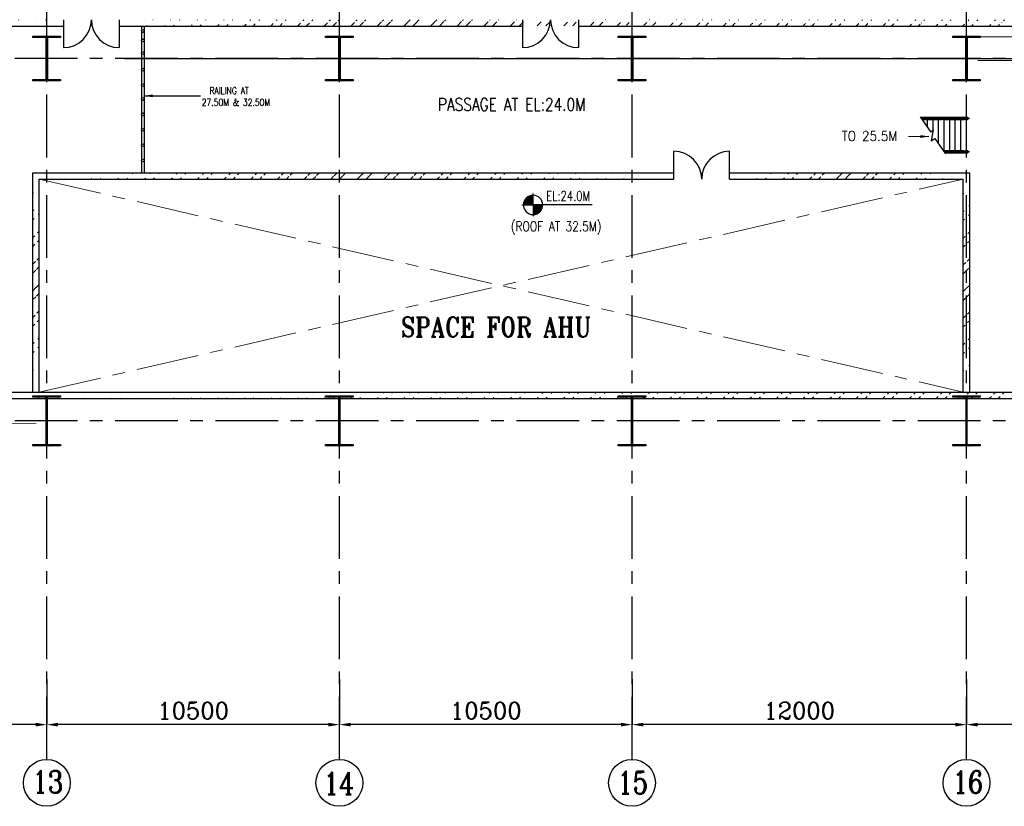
# Model space of a CAD drawing. Header units: inches. Extents: x 0 to 1544102, y -512776 to 23144100.
# Tile 51 of 256: x 161124 to 196453, y -206411 to -178191. Entities that reach past the tile are written whole.
import ezdxf

# ---------------------------------------------------------------- set-up
doc = ezdxf.new("R2010")
doc.units = ezdxf.units.IN
doc.header["$LTSCALE"] = 1800
doc.header["$MEASUREMENT"] = 0
doc.linetypes.add('CENTER', pattern=[2, 1.25, -0.25, 0.25, -0.25])
doc.linetypes.add('HIDDEN', pattern=[0.375, 0.25, -0.125])
doc.layers.get('0').update_dxf_attribs({"color": 253, "lineweight": 9})
for name, color, linetype in [('1', 7, 'Continuous'), ('BRACING', 1, 'HIDDEN'), ('COL', 1, 'Continuous'), ('DIM', 4, 'Continuous'), ('GRID', 251, 'CENTER'), ('STAIR', 2, 'Continuous'), ('TEXT', 3, 'Continuous'), ('WALL', 6, 'Continuous')]:
    doc.layers.add(name, color=color, linetype=linetype)
doc.layers.add('CEN', color=2, linetype='CENTER', lineweight=15)
doc.styles.add('ROMANC', font='ROMANC.SHX')
doc.styles.add('ROMANS', font='romans.shx')
doc.styles.add('ROMANT', font='romant')
doc.styles.get("Standard").update_dxf_attribs({"font": 'arial.ttf'})
doc.dimstyles.new('K2', dxfattribs={"dimtxt": 600, "dimasz": 400, "dimexe": 200, "dimexo": 200, "dimgap": 200, "dimtad": 1, "dimdec": 0, "dimzin": 0, "dimdsep": 46, "dimtxsty": 'ROMANC', "dimcen": 0.09, "dimclrd": 256, "dimclrt": 4, "dimadec": 0, "dimazin": 0, "dimtfac": 1, "dimtdec": 0, "dimtofl": 0, "dimtmove": 1, "dimatfit": 3, "dimfxl": 0.18, "dimtolj": 1, "dimtzin": 0, "dimarcsym": 0})
doc.dimstyles.new('STANDARD1', dxfattribs={"dimtxt": 300, "dimasz": 250, "dimexe": 0, "dimexo": 0, "dimgap": 80, "dimtad": 1, "dimdec": 0, "dimzin": 0, "dimdsep": 46, "dimtxsty": 'ROMANS', "dimcen": 0, "dimclrd": 4, "dimclre": 4, "dimclrt": 7, "dimadec": 0, "dimazin": 0, "dimtfac": 0.09, "dimtdec": 0, "dimtix": 1, "dimtofl": 0, "dimtmove": 0, "dimatfit": 3, "dimfxl": 1, "dimtolj": 1, "dimtzin": 0, "dimarcsym": 0})
doc.dimstyles.new('USER175', dxfattribs={"dimscale": 175, "dimtxt": 2, "dimasz": 1.75, "dimexe": 0, "dimexo": 0, "dimgap": 0.5, "dimtad": 1, "dimdec": 0, "dimzin": 0, "dimdsep": 46, "dimtxsty": 'ROMANS', "dimcen": 0, "dimclrd": 4, "dimclre": 4, "dimclrt": 4, "dimadec": 0, "dimazin": 0, "dimtfac": 0.09, "dimtdec": 0, "dimtix": 1, "dimtofl": 0, "dimtmove": 0, "dimatfit": 3, "dimfxl": 1, "dimtolj": 1, "dimtzin": 0, "dimarcsym": 0})
pattern_1 = [(45, (-320647.8, -240592.44), (-477.2971, 477.2971), []), (45, (-320329.6, -240592.44), (-477.2971, 477.2971), [])]

# ---------------------------------------------------------------- blocks, each defined once
blk = doc.blocks.new('*D254')
at = {"layer": 'DIM', "color": 0, "lineweight": -2, "transparency": 16777216}
for p, q in [((183096, -201856), (183096, -203481)), ((195096, -203000), (195096, -203481))]:
    blk.add_line(p, q, dxfattribs=at)
at = {"layer": 'DIM', "lineweight": -2, "transparency": 16777216}
blk.add_line((194696, -203481), (183496, -203481), dxfattribs=at)
at = {"layer": 'DIM', "transparency": 16777216}
for points in [[(183496, -203415), (183496, -203548), (183096, -203481)], [(194696, -203415), (194696, -203548), (195096, -203481)]]:
    blk.add_solid(points, dxfattribs=at)
at = {"layer": 'DIM', "color": 4, "transparency": 16777216, "insert": (189096, -202981), "char_height": 600, "attachment_point": 5, "style": 'ROMANC'}
blk.add_mtext('\\A1;12000', dxfattribs=at)
blk = doc.blocks.new('*D256')
at = {"layer": 'DIM', "color": 0, "lineweight": -2, "transparency": 16777216}
for p, q in [((162096, -201856), (162096, -203481)), ((172596, -203000), (172596, -203481))]:
    blk.add_line(p, q, dxfattribs=at)
at = {"layer": 'DIM', "lineweight": -2, "transparency": 16777216}
blk.add_line((172196, -203481), (162496, -203481), dxfattribs=at)
at = {"layer": 'DIM', "transparency": 16777216}
for points in [[(162496, -203415), (162496, -203548), (162096, -203481)], [(172196, -203415), (172196, -203548), (172596, -203481)]]:
    blk.add_solid(points, dxfattribs=at)
at = {"layer": 'DIM', "color": 4, "transparency": 16777216, "insert": (167346, -202981), "char_height": 600, "attachment_point": 5, "style": 'ROMANC'}
blk.add_mtext('\\A1;10500', dxfattribs=at)
blk = doc.blocks.new('*D257')
at = {"layer": 'DIM', "color": 0, "lineweight": -2, "transparency": 16777216}
for p, q in [((172596, -201856), (172596, -203481)), ((183096, -203000), (183096, -203481))]:
    blk.add_line(p, q, dxfattribs=at)
at = {"layer": 'DIM', "lineweight": -2, "transparency": 16777216}
blk.add_line((182696, -203481), (172996, -203481), dxfattribs=at)
at = {"layer": 'DIM', "transparency": 16777216}
for points in [[(172996, -203415), (172996, -203548), (172596, -203481)], [(182696, -203415), (182696, -203548), (183096, -203481)]]:
    blk.add_solid(points, dxfattribs=at)
at = {"layer": 'DIM', "color": 4, "transparency": 16777216, "insert": (177846, -202981), "char_height": 600, "attachment_point": 5, "style": 'ROMANC'}
blk.add_mtext('\\A1;10500', dxfattribs=at)
blk = doc.blocks.new('*D258')
at = {"layer": 'DIM', "color": 0, "lineweight": -2, "transparency": 16777216}
for p, q in [((151596, -201856), (151596, -203481)), ((162096, -203000), (162096, -203481))]:
    blk.add_line(p, q, dxfattribs=at)
at = {"layer": 'DIM', "lineweight": -2, "transparency": 16777216}
blk.add_line((161696, -203481), (151996, -203481), dxfattribs=at)
at = {"layer": 'DIM', "transparency": 16777216}
for points in [[(151996, -203415), (151996, -203548), (151596, -203481)], [(161696, -203415), (161696, -203548), (162096, -203481)]]:
    blk.add_solid(points, dxfattribs=at)
at = {"layer": 'DIM', "color": 4, "transparency": 16777216, "insert": (156846, -202981), "char_height": 600, "attachment_point": 5, "style": 'ROMANC'}
blk.add_mtext('\\A1;10500', dxfattribs=at)
blk = doc.blocks.new('*D259')
at = {"layer": 'DIM', "color": 0, "lineweight": -2, "transparency": 16777216}
for p, q in [((195096, -201856), (195096, -203481)), ((206096, -203000), (206096, -203481))]:
    blk.add_line(p, q, dxfattribs=at)
at = {"layer": 'DIM', "lineweight": -2, "transparency": 16777216}
blk.add_line((205696, -203481), (195496, -203481), dxfattribs=at)
at = {"layer": 'DIM', "transparency": 16777216}
for points in [[(195496, -203415), (195496, -203548), (195096, -203481)], [(205696, -203415), (205696, -203548), (206096, -203481)]]:
    blk.add_solid(points, dxfattribs=at)
at = {"layer": 'DIM', "color": 4, "transparency": 16777216, "insert": (200596, -202981), "char_height": 600, "attachment_point": 5, "style": 'ROMANC'}
blk.add_mtext('\\A1;11000', dxfattribs=at)
blk = doc.blocks.new('C-ROW COLUMN')
at = {"layer": 'COL'}
h = blk.add_hatch(dxfattribs=at)
h.set_pattern_fill('ANSI31', color=256, scale=200, style=0)
h.set_pattern_definition([(45, (-1315.907, -6.545), (-17.6776695, 17.6776695), [])])
h.paths.add_polyline_path([(77950, 120865), (76960, 120865), (76960, 120820), (77950, 120820)])
h.paths.add_polyline_path([(77478, 120820), (77433, 120820), (77433, 119310), (77478, 119310)])
h.paths.add_polyline_path([(77950, 119310), (76960, 119310), (76960, 119265), (77950, 119265)])
at = {"layer": 'CEN'}
for p, q in [((77455, 119265), (77455, 120865)), ((77264, 120065), (77647, 120065))]:
    blk.add_line(p, q, dxfattribs=at)
at = {"layer": 'COL'}
for points in [[(76960, 120865), (77950, 120865), (77950, 120820), (76960, 120820)], [(77433, 120820), (77478, 120820), (77478, 119310), (77433, 119310)], [(76960, 119310), (77950, 119310), (77950, 119265), (76960, 119265)]]:
    blk.add_lwpolyline(points, close=True, dxfattribs=at)
blk = doc.blocks.new('B-ROW COLUMN')
at = {"layer": 'COL'}
h = blk.add_hatch(dxfattribs=at)
h.set_pattern_fill('ANSI31', color=256, scale=200, style=0)
h.set_pattern_definition([(45, (155648.048, 63141.767), (-17.67767, 17.67767), [])])
h.paths.add_polyline_path([(171095, 85178), (172085, 85178), (172085, 85128), (171095, 85128)])
h.paths.add_polyline_path([(171574, 86878), (171606, 86878), (171606, 85178), (171574, 85178)])
h.paths.add_polyline_path([(171095, 86928), (172085, 86928), (172085, 86878), (171095, 86878)])
blk.add_line((171590, 85128), (171590, 86928))
at = {"layer": 'CEN'}
for p, q in [((171590, 85128), (171590, 86928)), ((171399, 86028), (171782, 86028))]:
    blk.add_line(p, q, dxfattribs=at)
at = {"layer": 'COL'}
for points in [[(171095, 86928), (172085, 86928), (172085, 86878), (171095, 86878)], [(171574, 86878), (171606, 86878), (171606, 85178), (171574, 85178)], [(171095, 85178), (172085, 85178), (172085, 85128), (171095, 85128)]]:
    blk.add_lwpolyline(points, close=True, dxfattribs=at)
blk = doc.blocks.new('*D505')
at = {"layer": 'DIM', "color": 4, "lineweight": -2, "transparency": 16777216}
for p, q in [((164879, -179581), (218691, -179581)), ((218691, -186331), (218691, -179831)), ((218947, -186581), (218691, -186581))]:
    blk.add_line(p, q, dxfattribs=at)
at = {"layer": 'DIM', "color": 4, "transparency": 16777216}
for points in [[(218649, -179831), (218732, -179831), (218691, -179581)], [(218649, -186331), (218732, -186331), (218691, -186581)]]:
    blk.add_solid(points, dxfattribs=at)
at = {"layer": 'DIM', "color": 7, "transparency": 16777216, "insert": (218461, -183081), "char_height": 300, "attachment_point": 5, "rotation": 90, "style": 'ROMANS'}
blk.add_mtext('\\A1;7000', dxfattribs=at)
blk = doc.blocks.new('*X13')
at = {"color": 0}
for p, q in [((36183, 29400), (36330, 29400)), ((36226, 29425), (36330, 29425)), ((36080, 29200), (36330, 29200)), ((36081, 29225), (36330, 29225)), ((36085, 29250), (36330, 29250)), ((36092, 29275), (36330, 29275)), ((36102, 29300), (36330, 29300)), ((36115, 29325), (36330, 29325)), ((36132, 29350), (36330, 29350)), ((36154, 29375), (36330, 29375))]:
    blk.add_line(p, q, dxfattribs=at)
blk = doc.blocks.new('LL')
for p, q in [((-711, 0), (-711, 423)), ((-1136, 0), (-711, 0)), ((1493, 0), (-711, 0)), ((-711, 0), (-711, -418))]:
    blk.add_line(p, q)
for start, end in [(90, 180), (180, 270), (0, 90), (270, 0)]:
    blk.add_arc((-711, 0), 360, start, end)
at = {"xscale": 1.439999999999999, "yscale": 1.439999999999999, "zscale": 1.439999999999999}
blk.add_blockref('*X13', (-53026, -42044), dxfattribs=at)
at = {"xscale": 1.439999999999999, "yscale": 1.439999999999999, "zscale": 1.439999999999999, "rotation": 180}
blk.add_blockref('*X13', (51604, 42044), dxfattribs=at)
at = {"flags": 4}
blk.add_attdef('LEVEL', (-222, 154), '', height=432, dxfattribs=at)
blk = doc.blocks.new('STAIR FOR 25.5M FLOOR')
at = {"layer": 'STAIR'}
for p, q in [((106, 612), (-1626, 612)), ((106, -588), (-797, -588))]:
    blk.add_line(p, q, dxfattribs=at)
for points in [[(-1663, 665), (-1282, 115), (-1197, 206), (-1262, -197), (-1130, -105), (-750, -656)], [(-1652, 649), (49, 649)], [(-909, 648), (-1651, 648)], [(-882, 630), (-1638, 630)], [(-882, 592), (-1612, 592)], [(-1599, 573), (-909, 573)], [(49, 572), (-1598, 572)], [(-1400, 285), (-1400, 573)], [(-1200, 202), (-1200, 573)], [(-1000, -294), (-1000, 573)], [(-909, 648), (-891, 648)], [(-909, 573), (-891, 573)], [(-893, 630), (-890, 638), (-863, 649)], [(-893, 592), (-890, 584), (-863, 573)], [(-891, 636), (-891, 648), (-865, 648)], [(-865, 573), (-891, 573), (-891, 586)], [(-882, 592), (-871, 597), (-869, 611), (-871, 624), (-882, 630)], [(-863, 573), (-836, 584), (-825, 611), (-836, 638), (-863, 649)], [(-862, 648), (-817, 648), (-817, 630)], [(-817, 573), (-862, 573)], [(-66, 630), (-833, 630)], [(-66, 592), (-833, 592)], [(-93, 648), (-817, 648)], [(-817, 592), (-817, 573)], [(-817, 573), (-93, 573)], [(-800, -551), (-800, 573)], [(-600, -573), (-600, 573)], [(-400, -573), (-400, 573)], [(-200, -573), (-200, 573)], [(-93, 648), (-74, 648)], [(-93, 573), (-74, 573)], [(-77, 630), (-74, 638), (-47, 649)], [(-77, 592), (-74, 584), (-47, 573)], [(-74, 636), (-74, 648), (-48, 648)], [(-48, 573), (-74, 573), (-74, 586)], [(-66, 592), (-54, 597), (-52, 611), (-54, 624), (-66, 630)], [(-47, 573), (-20, 584), (-9, 611), (-20, 638), (-47, 649)], [(-45, 648), (0, 648), (0, 573)], [(0, 573), (-45, 573)], [(0, 573), (50, 573), (50, 648)], [(50, 648), (0, 648)], [(0, -573), (0, 573)], [(49, 648), (49, 649)], [(49, 573), (49, 572)], [(50, 648), (50, 573)], [(-823, -551), (49, -551)], [(-93, -552), (-822, -552)], [(-66, -570), (-809, -570)], [(-66, -608), (-783, -608)], [(-770, -627), (-93, -627)], [(49, -628), (-769, -628)], [(-93, -552), (-74, -552)], [(-93, -627), (-74, -627)], [(-77, -570), (-74, -562), (-47, -551)], [(-77, -608), (-74, -616), (-47, -627)], [(-74, -564), (-74, -552), (-48, -552)], [(-48, -627), (-74, -627), (-74, -614)], [(-66, -608), (-54, -603), (-52, -589), (-54, -576), (-66, -570)], [(-47, -627), (-20, -616), (-9, -589), (-20, -562), (-47, -551)], [(-45, -552), (0, -552), (0, -627)], [(0, -627), (-45, -627)], [(0, -627), (50, -627), (50, -552)], [(50, -552), (0, -552)], [(49, -552), (49, -551)], [(49, -627), (49, -628)], [(50, -552), (50, -627)]]:
    blk.add_lwpolyline(points, dxfattribs=at)
at = {"layer": 'TEXT', "color": 3, "style": 'ROMANS', "width": 0.9}
blk.add_text('TO 25.5M', height=350, dxfattribs=at).set_placement((-4478, -196, -1000))
at = {"layer": 'DIM'}
blk.add_leader([(-1346, -39), (-2086, -39)], dimstyle='USER175', override={"dimgap": 0.5, "dimtad": 0}, dxfattribs=at)

msp = doc.modelspace()

# ---------------------------------------------------------------- hatches: boundary and pattern name
h = msp.add_hatch()
h.set_pattern_fill('ANSI32', color=256, scale=1800, style=0)
h.set_pattern_definition([(45, (-320647.8, -239592.44), (-477.2971, 477.2971), []), (45, (-320329.6, -239592.44), (-477.2971, 477.2971), [])])
edge = h.paths.add_edge_path()
edge.add_line((85945.97, -178191.1), (131645.97, -178191.1))
edge.add_line((85945.97, -178421.1), (131645.97, -178421.1))
edge.add_line((132755.97, -178191.1), (162695.97, -178191.1))
edge.add_line((132755.97, -178421.1), (162695.97, -178421.1))
h = msp.add_hatch()
h.set_pattern_fill('ANSI32', color=256, scale=1800, style=0)
h.set_pattern_definition(pattern_1)
edge = h.paths.add_edge_path()
edge.add_line((181169.57, -178191.1), (206945.97, -178191.1))
edge.add_line((181169.57, -178421.1), (206945.97, -178421.1))
edge.add_line((164695.97, -178191.1), (179169.57, -178191.1))
edge.add_line((164695.97, -178421.1), (179169.57, -178421.1))
edge.add_line((208445.97, -178191.1), (254145.97, -178191.1))
edge.add_line((208445.97, -178421.1), (254145.97, -178421.1))
edge.add_line((255255.97, -178191.1), (272835.97, -178191.1))
edge.add_line((255255.97, -178421.1), (272605.97, -178421.1))
edge.add_line((272835.97, -184617.97), (272835.97, -178191.1))
edge.add_line((272605.97, -184594.56), (272605.97, -178421.1))
h = msp.add_hatch()
h.set_pattern_fill('ANSI32', color=256, scale=1800, style=0)
h.set_pattern_definition(pattern_1)
edge = h.paths.add_edge_path()
edge.add_line((161595.97, -183681.1), (184595.97, -183681.1))
edge.add_line((161825.97, -183911.1), (184595.97, -183911.1))
h = msp.add_hatch()
h.set_pattern_fill('ANSI32', color=256, scale=1800, style=0)
h.set_pattern_definition(pattern_1)
edge = h.paths.add_edge_path()
edge.add_line((161825.97, -191551.1), (161825.97, -183911.1))
edge.add_line((161595.97, -191551.1), (161595.97, -183681.1))
h = msp.add_hatch()
h.set_pattern_fill('ANSI32', color=256, scale=1800, style=0)
h.set_pattern_definition(pattern_1)
edge = h.paths.add_edge_path()
edge.add_line((186595.97, -183681.1), (195210.97, -183681.1))
edge.add_line((186595.97, -183911.1), (194980.97, -183911.1))
h = msp.add_hatch()
h.set_pattern_fill('ANSI32', color=256, scale=1800, style=0)
h.set_pattern_definition(pattern_1)
edge = h.paths.add_edge_path()
edge.add_line((195210.97, -191551.1), (195210.97, -183681.1))
edge.add_line((194980.97, -191551.1), (194980.97, -183911.1))
h = msp.add_hatch()
h.set_pattern_fill('ANSI32', color=256, scale=1800, style=0)
h.set_pattern_definition(pattern_1)
edge = h.paths.add_edge_path()
edge.add_line((157279.99, -191551.1), (272605.97, -191551.1))
edge.add_line((157495.97, -191781.1), (272835.97, -191781.1))

# ---------------------------------------------------------------- linework, layer by layer
at = {"layer": '1'}
for centre, radius in [((165539.51, -178594.66), 50), ((165539.51, -178932.41), 50), ((165539.51, -179392.03), 50), ((165539.51, -179985.35), 50), ((165539.51, -180542.46), 50), ((165539.51, -181034.7), 50), ((165539.51, -181587.47), 50), ((165539.51, -182139.01), 50), ((165539.51, -182691.78), 50), ((165539.51, -183243.32), 50), ((162095.97, -205571.03), 840.34), ((162095.97, -205571.03), 840.34), ((172595.97, -205571.03), 840.34), ((172595.97, -205571.03), 840.34), ((183095.97, -205571.03), 840.34), ((183095.97, -205571.03), 840.34), ((195095.97, -205571.03), 840.34), ((195095.97, -205571.03), 840.34)]:
    msp.add_circle(centre, radius, dxfattribs=at)
at = {"layer": 'BRACING'}
for points, const_width in [([(195495.97, -178803.6), (205695.97, -178803.6)], 40), ([(195495.97, -179658.6), (205695.97, -179658.6)], 40), ([(151965.97, -191793.6), (161725.97, -191793.6)], 25), ([(151965.97, -192668.6), (161725.97, -192668.6)], 25)]:
    msp.add_lwpolyline(points, dxfattribs=dict(at, const_width=const_width))
at = {"layer": 'CEN'}
for p, q in [((161825.97, -191551.1), (194980.97, -183911.1)), ((161825.97, -183911.1), (194980.97, -191551.1))]:
    msp.add_line(p, q, dxfattribs=at)
at = {"layer": 'GRID'}
for p, q in [((162095.97, -204730.69), (162095.97, -133329.12)), ((172595.97, -204730.69), (172595.97, -133329.12)), ((183095.97, -204730.69), (183095.97, -133329.12)), ((195095.97, -204730.69), (195095.97, -165081.1)), ((278395.97, -179581.1), (19295.97, -179581.1)), ((278395.97, -192581.1), (19295.97, -192581.1))]:
    msp.add_line(p, q, dxfattribs=at)
at = {"layer": 'WALL'}
for p, q in [((162695.97, -178191.1), (162695.97, -179191.1)), ((164695.97, -178191.1), (164695.97, -179191.1)), ((179169.57, -178191.1), (179169.57, -179191.1)), ((181169.57, -178191.1), (181169.57, -179191.1)), ((132755.97, -178421.1), (162695.97, -178421.1)), ((164695.97, -178421.1), (179169.57, -178421.1)), ((165489.51, -178421.1), (165489.51, -183681.1)), ((165589.51, -178421.1), (165589.51, -183681.1)), ((181169.57, -178421.1), (206945.97, -178421.1)), ((184595.97, -183911.1), (184595.97, -182911.1)), ((186595.97, -183911.1), (186595.97, -182911.1)), ((161595.97, -183681.1), (184595.97, -183681.1)), ((161595.97, -191551.1), (161595.97, -183681.1)), ((186595.97, -183681.1), (195210.97, -183681.1)), ((195210.97, -191551.1), (195210.97, -183681.1)), ((161825.97, -183911.1), (184595.97, -183911.1)), ((161825.97, -191551.1), (161825.97, -183911.1)), ((186595.97, -183911.1), (194980.97, -183911.1)), ((194980.97, -191551.1), (194980.97, -183911.1)), ((157279.99, -191551.1), (272605.97, -191551.1)), ((157495.97, -191781.1), (272835.97, -191781.1))]:
    msp.add_line(p, q, dxfattribs=at)
for centre, start, end in [((162695.97, -178191.1), 270, 0), ((164695.97, -178191.1), 180, 270), ((179169.57, -178191.1), 270, 0), ((181169.57, -178191.1), 180, 270), ((184595.97, -183911.1), 0, 90), ((186595.97, -183911.1), 90, 180)]:
    msp.add_arc(centre, 1000, start, end, dxfattribs=at)

# ---------------------------------------------------------------- block references
for name, p in [('C-ROW COLUMN', (84640.53, -299646.24)), ('C-ROW COLUMN', (95140.53, -299646.24)), ('C-ROW COLUMN', (105640.53, -299646.24)), ('C-ROW COLUMN', (117640.53, -299646.24)), ('STAIR FOR 25.5M FLOOR', (195095.97, -182342.85)), ('B-ROW COLUMN', (-9494.26, -278608.72)), ('B-ROW COLUMN', (1005.74, -278608.72)), ('B-ROW COLUMN', (11505.74, -278608.72)), ('B-ROW COLUMN', (23505.74, -278608.72))]:
    msp.add_blockref(name, p)
at = {"layer": 'TEXT'}
ref = msp.add_blockref('LL', (180227.2, -184836.77), dxfattribs=dict(at, xscale=0.96, yscale=0.96, zscale=0.96))
ref.add_attrib('LEVEL', 'EL:24.0M', (180014.34, -184688.76), dxfattribs={"layer": '0', "height": 350, "style": 'ROMANS', "width": 0.75, "flags": 4})

# ---------------------------------------------------------------- texts
at = {"layer": 'TEXT', "width": 0.8}
for s, height, style, p in [('RAILING AT', 250, 'ROMANS', (167933.86, -180860.26)), ('27.50M & 32.50M', 250, 'ROMANS', (167658.46, -181278.84)), ('13', 800, 'ROMANC', (161583.53, -205933.22)), ('14', 800, 'ROMANC', (172030.87, -205987.01)), ('15', 800, 'ROMANC', (182571.9, -205962.02)), ('16', 800, 'ROMANC', (194601.57, -205940.74))]:
    msp.add_text(s, height=height, dxfattribs=dict(at, style=style)).set_placement(p)
at = {"layer": 'TEXT', "attachment_point": 1}
for s, width, heights, insert, char_height, style in [('{\\W0.8;PASSAGE AT EL:24.0M}', 5943.9858, [0], (176131.43, -181006.28), 450, 'ROMANS'), ('{\\W0.8;(ROOF AT 32.5M)}', 3658.2886, [533.33], (178748.39, -185428.52), 350, 'ROMANS'), ('{\\W0.85;SPACE FOR AHU}', 8569.4553, [0], (174802.08, -188866.84), 700, 'ROMANT')]:
    msp.add_mtext_dynamic_manual_height_columns(s, width=width, gutter_width=1, heights=heights, dxfattribs=dict(at, insert=insert, char_height=char_height, style=style))

# ---------------------------------------------------------------- dimensions: what is measured, and where the dimension line sits
at = {"layer": 'DIM'}
dim = msp.add_linear_dim(base=(218690.56, -179581.1), p1=(218947.06, -186581.1), p2=(164878.61, -179581.1), angle=90, dimstyle='STANDARD1', dxfattribs=at)
dim.commit()
dim.dimension.update_dxf_attribs({"geometry": '*D505', "text_midpoint": (218460.56, -183081.1)})
for base, p1, p2, picture, middle in [((151595.97, -203481.39), (162095.97, -202999.71), (151595.97, -201855.82), '*D258', (156845.97, -202981.39)), ((162095.97, -203481.39), (172595.97, -202999.71), (162095.97, -201855.82), '*D256', (167345.97, -202981.39)), ((172595.97, -203481.39), (183095.97, -202999.71), (172595.97, -201855.82), '*D257', (177845.97, -202981.39)), ((183095.97, -203481.39), (195095.97, -202999.71), (183095.97, -201855.82), '*D254', (189095.97, -202981.39)), ((195095.97, -203481.39), (206095.97, -202999.71), (195095.97, -201855.82), '*D259', (200595.97, -202981.39))]:
    dim = msp.add_linear_dim(base=base, p1=p1, p2=p2, angle=180, dimstyle='K2', override={"dimexe": 0, "dimexo": 0}, dxfattribs=at)
    dim.commit()
    dim.dimension.update_dxf_attribs({"geometry": picture, "text_midpoint": middle})

# ---------------------------------------------------------------- leaders
msp.add_leader([(165589.51, -180922.4), (167617.49, -180922.4)], dimstyle='USER175', override={"dimgap": 0.5, "dimtad": 0})

doc.saveas('drawing.dxf')
